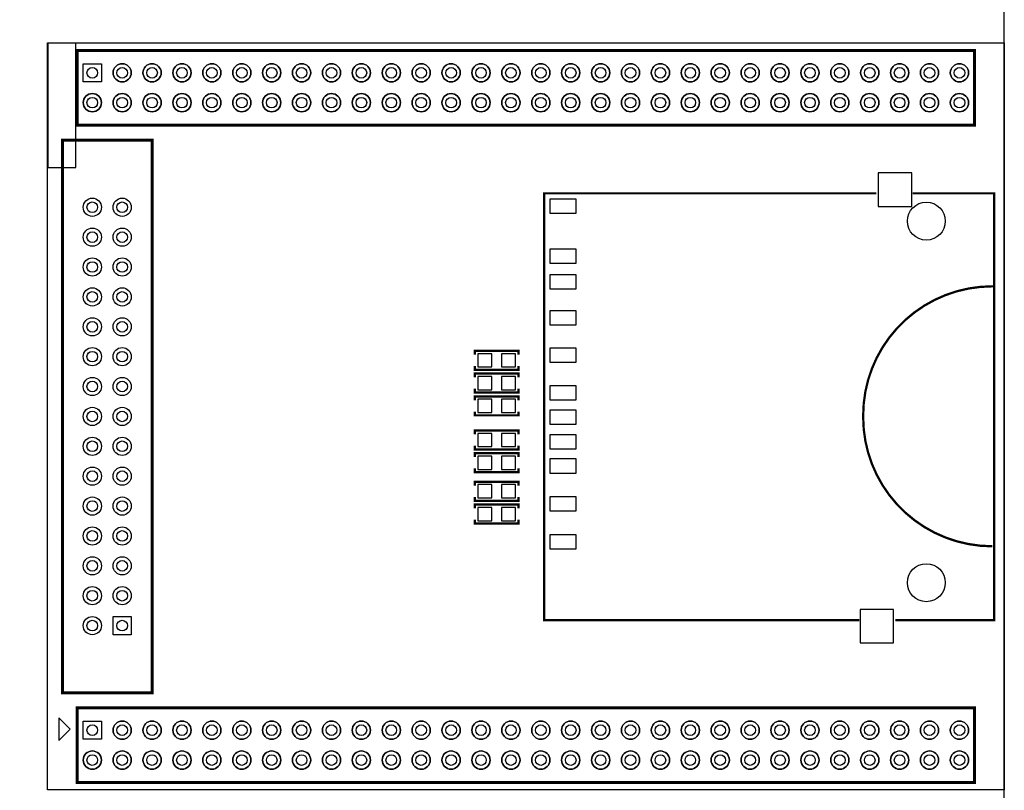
# Model space of a CAD drawing. Header units: millimetres. Extents: x -19 to 194, y -4 to 174.
# Tile 6 of 7: x 114 to 180, y 43 to 95. Entities that reach past the tile are written whole.
import ezdxf

# ---------------------------------------------------------------- set-up
doc = ezdxf.new("R2010")
doc.units = ezdxf.units.MM
doc.header["$MEASUREMENT"] = 0
doc.layers.get('0').update_dxf_attribs({"linetype": 'CONTINUOUS'})
for name, color, linetype in [('DRILL', 4, 'CONTINUOUS'), ('OUTLINE', 3, 'CONTINUOUS'), ('PADS_BOT', 8, 'CONTINUOUS'), ('PADS_TOP', 7, 'CONTINUOUS'), ('SILK_BOT', 5, 'CONTINUOUS'), ('SILK_TOP', 6, 'CONTINUOUS')]:
    doc.layers.add(name, color=color, linetype=linetype)

# ---------------------------------------------------------------- blocks, each defined once
blk = doc.blocks.new('FIGURE_CIRCLE')
blk.add_circle((0, 0), 0.5)

msp = doc.modelspace()

# ---------------------------------------------------------------- linework, layer by layer
at = {"layer": 'OUTLINE'}
msp.add_lwpolyline([(3.999992, 0), (175.999902, 0, 0.414214), (179.999894, 3.999992), (179.999894, 126.000002, 0.414214), (175.999902, 129.999994), (3.999992, 129.999994, 0.414214), (0, 126.000002), (0, 3.999992, 0.414214)], format="xyb", close=True, dxfattribs=at)
at = {"layer": 'PADS_BOT'}
for points in [[(118.390391, 90.390294), (118.390391, 91.609494), (119.609591, 91.609494), (119.609591, 90.390294)], [(171.571895, 84.292389), (171.571895, 82.057189), (173.807095, 82.057189), (173.807095, 84.292389)], [(149.595789, 82.55), (149.595789, 81.6102), (151.373789, 81.6102), (151.373789, 82.55)], [(149.595789, 79.189605), (149.595789, 78.249805), (151.373789, 78.249805), (151.373789, 79.189605)], [(149.595789, 77.485189), (149.595789, 76.545389), (151.373789, 76.545389), (151.373789, 77.485189)], [(149.595789, 75.064595), (149.595789, 74.124795), (151.373789, 74.124795), (151.373789, 75.064595)], [(149.595789, 72.565311), (149.595789, 71.625511), (151.373789, 71.625511), (151.373789, 72.565311)], [(145.7325, 71.3105), (145.7325, 72.1995), (144.7927, 72.1995), (144.7927, 71.3105)], [(147.3073, 71.3105), (147.3073, 72.1995), (146.3675, 72.1995), (146.3675, 71.3105)], [(145.7325, 69.7865), (145.7325, 70.6755), (144.7927, 70.6755), (144.7927, 69.7865)], [(147.3073, 69.7865), (147.3073, 70.6755), (146.3675, 70.6755), (146.3675, 69.7865)], [(149.595789, 70.058305), (149.595789, 69.118505), (151.373789, 69.118505), (151.373789, 70.058305)], [(145.7325, 68.2625), (145.7325, 69.1515), (144.7927, 69.1515), (144.7927, 68.2625)], [(147.3073, 68.2625), (147.3073, 69.1515), (146.3675, 69.1515), (146.3675, 68.2625)], [(149.595789, 68.412411), (149.595789, 67.472611), (151.373789, 67.472611), (151.373789, 68.412411)], [(145.7325, 65.9765), (145.7325, 66.8655), (144.7927, 66.8655), (144.7927, 65.9765)], [(147.3073, 65.9765), (147.3073, 66.8655), (146.3675, 66.8655), (146.3675, 65.9765)], [(149.595789, 66.761411), (149.595789, 65.821611), (151.373789, 65.821611), (151.373789, 66.761411)], [(145.7325, 64.4525), (145.7325, 65.3415), (144.7927, 65.3415), (144.7927, 64.4525)], [(147.3073, 64.4525), (147.3073, 65.3415), (146.3675, 65.3415), (146.3675, 64.4525)], [(149.595789, 65.153489), (149.595789, 64.213689), (151.373789, 64.213689), (151.373789, 65.153489)], [(145.7325, 62.5475), (145.7325, 63.4365), (144.7927, 63.4365), (144.7927, 62.5475)], [(147.3073, 62.5475), (147.3073, 63.4365), (146.3675, 63.4365), (146.3675, 62.5475)], [(149.595789, 62.613489), (149.595789, 61.673689), (151.373789, 61.673689), (151.373789, 62.613489)], [(145.7325, 61.0235), (145.7325, 61.9125), (144.7927, 61.9125), (144.7927, 61.0235)], [(147.3073, 61.0235), (147.3073, 61.9125), (146.3675, 61.9125), (146.3675, 61.0235)], [(149.595789, 60.073489), (149.595789, 59.133689), (151.373789, 59.133689), (151.373789, 60.073489)], [(170.3578, 55.085005), (170.3578, 52.849805), (172.593, 52.849805), (172.593, 55.085005)], [(120.390387, 53.390394), (120.390387, 54.609594), (121.609587, 54.609594), (121.609587, 53.390394)], [(118.390391, 46.390382), (118.390391, 47.609582), (119.609591, 47.609582), (119.609591, 46.390382)]]:
    msp.add_lwpolyline(points, close=True, dxfattribs=at)
for centre, radius in [((120.999987, 90.999894), 0.6096), ((123.000008, 90.999894), 0.6096), ((125.000004, 90.999894), 0.6096), ((127, 90.999894), 0.6096), ((128.999996, 90.999894), 0.6096), ((130.999992, 90.999894), 0.6096), ((132.999988, 90.999894), 0.6096), ((134.999984, 90.999894), 0.6096), ((137.000005, 90.999894), 0.6096), ((139.000001, 90.999894), 0.6096), ((140.999997, 90.999894), 0.6096), ((142.999892, 90.999894), 0.6096), ((144.999888, 90.999894), 0.6096), ((146.999909, 90.999894), 0.6096), ((148.999905, 90.999894), 0.6096), ((150.999901, 90.999894), 0.6096), ((152.999897, 90.999894), 0.6096), ((154.999893, 90.999894), 0.6096), ((156.999889, 90.999894), 0.6096), ((158.999885, 90.999894), 0.6096), ((160.999907, 90.999894), 0.6096), ((162.999903, 90.999894), 0.6096), ((164.999899, 90.999894), 0.6096), ((166.999895, 90.999894), 0.6096), ((168.999891, 90.999894), 0.6096), ((170.999887, 90.999894), 0.6096), ((172.999908, 90.999894), 0.6096), ((174.999904, 90.999894), 0.6096), ((176.9999, 90.999894), 0.6096), ((118.999991, 88.999898), 0.6096), ((120.999987, 88.999898), 0.6096), ((123.000008, 88.999898), 0.6096), ((125.000004, 88.999898), 0.6096), ((127, 88.999898), 0.6096), ((128.999996, 88.999898), 0.6096), ((130.999992, 88.999898), 0.6096), ((132.999988, 88.999898), 0.6096), ((134.999984, 88.999898), 0.6096), ((137.000005, 88.999898), 0.6096), ((139.000001, 88.999898), 0.6096), ((140.999997, 88.999898), 0.6096), ((142.999892, 88.999898), 0.6096), ((144.999888, 88.999898), 0.6096), ((146.999909, 88.999898), 0.6096), ((148.999905, 88.999898), 0.6096), ((150.999901, 88.999898), 0.6096), ((152.999897, 88.999898), 0.6096), ((154.999893, 88.999898), 0.6096), ((156.999889, 88.999898), 0.6096), ((158.999885, 88.999898), 0.6096), ((160.999907, 88.999898), 0.6096), ((162.999903, 88.999898), 0.6096), ((164.999899, 88.999898), 0.6096), ((166.999895, 88.999898), 0.6096), ((168.999891, 88.999898), 0.6096), ((170.999887, 88.999898), 0.6096), ((172.999908, 88.999898), 0.6096), ((174.999904, 88.999898), 0.6096), ((176.9999, 88.999898), 0.6096), ((118.999991, 81.999988), 0.6096), ((120.999987, 81.999988), 0.6096), ((174.784791, 81.071491), 1.27), ((118.999991, 79.999992), 0.6096), ((120.999987, 79.999992), 0.6096), ((118.999991, 77.999996), 0.6096), ((120.999987, 77.999996), 0.6096), ((118.999991, 76), 0.6096), ((120.999987, 76), 0.6096), ((118.999991, 73.999979), 0.6096), ((120.999987, 73.999979), 0.6096), ((118.999991, 71.999983), 0.6096), ((120.999987, 71.999983), 0.6096), ((118.999991, 69.999987), 0.6096), ((120.999987, 69.999987), 0.6096), ((118.999991, 67.999991), 0.6096), ((120.999987, 67.999991), 0.6096), ((118.999991, 65.999995), 0.6096), ((120.999987, 65.999995), 0.6096), ((118.999991, 63.999999), 0.6096), ((120.999987, 63.999999), 0.6096), ((118.999991, 61.999978), 0.6096), ((120.999987, 61.999978), 0.6096), ((118.999991, 59.999982), 0.6096), ((120.999987, 59.999982), 0.6096), ((118.999991, 57.999986), 0.6096), ((120.999987, 57.999986), 0.6096), ((174.784791, 56.871591), 1.27), ((118.999991, 55.99999), 0.6096), ((120.999987, 55.99999), 0.6096), ((118.999991, 53.999994), 0.6096), ((120.999987, 46.999982), 0.6096), ((123.000008, 46.999982), 0.6096), ((125.000004, 46.999982), 0.6096), ((127, 46.999982), 0.6096), ((128.999996, 46.999982), 0.6096), ((130.999992, 46.999982), 0.6096), ((132.999988, 46.999982), 0.6096), ((134.999984, 46.999982), 0.6096), ((137.000005, 46.999982), 0.6096), ((139.000001, 46.999982), 0.6096), ((140.999997, 46.999982), 0.6096), ((142.999892, 46.999982), 0.6096), ((144.999888, 46.999982), 0.6096), ((146.999909, 46.999982), 0.6096), ((148.999905, 46.999982), 0.6096), ((150.999901, 46.999982), 0.6096), ((152.999897, 46.999982), 0.6096), ((154.999893, 46.999982), 0.6096), ((156.999889, 46.999982), 0.6096), ((158.999885, 46.999982), 0.6096), ((160.999907, 46.999982), 0.6096), ((162.999903, 46.999982), 0.6096), ((164.999899, 46.999982), 0.6096), ((166.999895, 46.999982), 0.6096), ((168.999891, 46.999982), 0.6096), ((170.999887, 46.999982), 0.6096), ((172.999908, 46.999982), 0.6096), ((174.999904, 46.999982), 0.6096), ((176.9999, 46.999982), 0.6096), ((118.999991, 44.999986), 0.6096), ((120.999987, 44.999986), 0.6096), ((123.000008, 44.999986), 0.6096), ((125.000004, 44.999986), 0.6096), ((127, 44.999986), 0.6096), ((128.999996, 44.999986), 0.6096), ((130.999992, 44.999986), 0.6096), ((132.999988, 44.999986), 0.6096), ((134.999984, 44.999986), 0.6096), ((137.000005, 44.999986), 0.6096), ((139.000001, 44.999986), 0.6096), ((140.999997, 44.999986), 0.6096), ((142.999892, 44.999986), 0.6096), ((144.999888, 44.999986), 0.6096), ((146.999909, 44.999986), 0.6096), ((148.999905, 44.999986), 0.6096), ((150.999901, 44.999986), 0.6096), ((152.999897, 44.999986), 0.6096), ((154.999893, 44.999986), 0.6096), ((156.999889, 44.999986), 0.6096), ((158.999885, 44.999986), 0.6096), ((160.999907, 44.999986), 0.6096), ((162.999903, 44.999986), 0.6096), ((164.999899, 44.999986), 0.6096), ((166.999895, 44.999986), 0.6096), ((168.999891, 44.999986), 0.6096), ((170.999887, 44.999986), 0.6096), ((172.999908, 44.999986), 0.6096), ((174.999904, 44.999986), 0.6096), ((176.9999, 44.999986), 0.6096)]:
    msp.add_circle(centre, radius, dxfattribs=at)
at = {"layer": 'PADS_TOP'}
for points in [[(118.390391, 90.390294), (118.390391, 91.609494), (119.609591, 91.609494), (119.609591, 90.390294)], [(120.390387, 53.390394), (120.390387, 54.609594), (121.609587, 54.609594), (121.609587, 53.390394)], [(118.390391, 46.390382), (118.390391, 47.609582), (119.609591, 47.609582), (119.609591, 46.390382)]]:
    msp.add_lwpolyline(points, close=True, dxfattribs=at)
for centre, radius in [((120.999987, 90.999894), 0.6096), ((123.000008, 90.999894), 0.6096), ((125.000004, 90.999894), 0.6096), ((127, 90.999894), 0.6096), ((128.999996, 90.999894), 0.6096), ((130.999992, 90.999894), 0.6096), ((132.999988, 90.999894), 0.6096), ((134.999984, 90.999894), 0.6096), ((137.000005, 90.999894), 0.6096), ((139.000001, 90.999894), 0.6096), ((140.999997, 90.999894), 0.6096), ((142.999892, 90.999894), 0.6096), ((144.999888, 90.999894), 0.6096), ((146.999909, 90.999894), 0.6096), ((148.999905, 90.999894), 0.6096), ((150.999901, 90.999894), 0.6096), ((152.999897, 90.999894), 0.6096), ((154.999893, 90.999894), 0.6096), ((156.999889, 90.999894), 0.6096), ((158.999885, 90.999894), 0.6096), ((160.999907, 90.999894), 0.6096), ((162.999903, 90.999894), 0.6096), ((164.999899, 90.999894), 0.6096), ((166.999895, 90.999894), 0.6096), ((168.999891, 90.999894), 0.6096), ((170.999887, 90.999894), 0.6096), ((172.999908, 90.999894), 0.6096), ((174.999904, 90.999894), 0.6096), ((176.9999, 90.999894), 0.6096), ((118.999991, 88.999898), 0.6096), ((120.999987, 88.999898), 0.6096), ((123.000008, 88.999898), 0.6096), ((125.000004, 88.999898), 0.6096), ((127, 88.999898), 0.6096), ((128.999996, 88.999898), 0.6096), ((130.999992, 88.999898), 0.6096), ((132.999988, 88.999898), 0.6096), ((134.999984, 88.999898), 0.6096), ((137.000005, 88.999898), 0.6096), ((139.000001, 88.999898), 0.6096), ((140.999997, 88.999898), 0.6096), ((142.999892, 88.999898), 0.6096), ((144.999888, 88.999898), 0.6096), ((146.999909, 88.999898), 0.6096), ((148.999905, 88.999898), 0.6096), ((150.999901, 88.999898), 0.6096), ((152.999897, 88.999898), 0.6096), ((154.999893, 88.999898), 0.6096), ((156.999889, 88.999898), 0.6096), ((158.999885, 88.999898), 0.6096), ((160.999907, 88.999898), 0.6096), ((162.999903, 88.999898), 0.6096), ((164.999899, 88.999898), 0.6096), ((166.999895, 88.999898), 0.6096), ((168.999891, 88.999898), 0.6096), ((170.999887, 88.999898), 0.6096), ((172.999908, 88.999898), 0.6096), ((174.999904, 88.999898), 0.6096), ((176.9999, 88.999898), 0.6096), ((118.999991, 81.999988), 0.6096), ((120.999987, 81.999988), 0.6096), ((174.784791, 81.071491), 1.27), ((118.999991, 79.999992), 0.6096), ((120.999987, 79.999992), 0.6096), ((118.999991, 77.999996), 0.6096), ((120.999987, 77.999996), 0.6096), ((118.999991, 76), 0.6096), ((120.999987, 76), 0.6096), ((118.999991, 73.999979), 0.6096), ((120.999987, 73.999979), 0.6096), ((118.999991, 71.999983), 0.6096), ((120.999987, 71.999983), 0.6096), ((118.999991, 69.999987), 0.6096), ((120.999987, 69.999987), 0.6096), ((118.999991, 67.999991), 0.6096), ((120.999987, 67.999991), 0.6096), ((118.999991, 65.999995), 0.6096), ((120.999987, 65.999995), 0.6096), ((118.999991, 63.999999), 0.6096), ((120.999987, 63.999999), 0.6096), ((118.999991, 61.999978), 0.6096), ((120.999987, 61.999978), 0.6096), ((118.999991, 59.999982), 0.6096), ((120.999987, 59.999982), 0.6096), ((118.999991, 57.999986), 0.6096), ((120.999987, 57.999986), 0.6096), ((174.784791, 56.871591), 1.27), ((118.999991, 55.99999), 0.6096), ((120.999987, 55.99999), 0.6096), ((118.999991, 53.999994), 0.6096), ((120.999987, 46.999982), 0.6096), ((123.000008, 46.999982), 0.6096), ((125.000004, 46.999982), 0.6096), ((127, 46.999982), 0.6096), ((128.999996, 46.999982), 0.6096), ((130.999992, 46.999982), 0.6096), ((132.999988, 46.999982), 0.6096), ((134.999984, 46.999982), 0.6096), ((137.000005, 46.999982), 0.6096), ((139.000001, 46.999982), 0.6096), ((140.999997, 46.999982), 0.6096), ((142.999892, 46.999982), 0.6096), ((144.999888, 46.999982), 0.6096), ((146.999909, 46.999982), 0.6096), ((148.999905, 46.999982), 0.6096), ((150.999901, 46.999982), 0.6096), ((152.999897, 46.999982), 0.6096), ((154.999893, 46.999982), 0.6096), ((156.999889, 46.999982), 0.6096), ((158.999885, 46.999982), 0.6096), ((160.999907, 46.999982), 0.6096), ((162.999903, 46.999982), 0.6096), ((164.999899, 46.999982), 0.6096), ((166.999895, 46.999982), 0.6096), ((168.999891, 46.999982), 0.6096), ((170.999887, 46.999982), 0.6096), ((172.999908, 46.999982), 0.6096), ((174.999904, 46.999982), 0.6096), ((176.9999, 46.999982), 0.6096), ((118.999991, 44.999986), 0.6096), ((120.999987, 44.999986), 0.6096), ((123.000008, 44.999986), 0.6096), ((125.000004, 44.999986), 0.6096), ((127, 44.999986), 0.6096), ((128.999996, 44.999986), 0.6096), ((130.999992, 44.999986), 0.6096), ((132.999988, 44.999986), 0.6096), ((134.999984, 44.999986), 0.6096), ((137.000005, 44.999986), 0.6096), ((139.000001, 44.999986), 0.6096), ((140.999997, 44.999986), 0.6096), ((142.999892, 44.999986), 0.6096), ((144.999888, 44.999986), 0.6096), ((146.999909, 44.999986), 0.6096), ((148.999905, 44.999986), 0.6096), ((150.999901, 44.999986), 0.6096), ((152.999897, 44.999986), 0.6096), ((154.999893, 44.999986), 0.6096), ((156.999889, 44.999986), 0.6096), ((158.999885, 44.999986), 0.6096), ((160.999907, 44.999986), 0.6096), ((162.999903, 44.999986), 0.6096), ((164.999899, 44.999986), 0.6096), ((166.999895, 44.999986), 0.6096), ((168.999891, 44.999986), 0.6096), ((170.999887, 44.999986), 0.6096), ((172.999908, 44.999986), 0.6096), ((174.999904, 44.999986), 0.6096), ((176.9999, 44.999986), 0.6096)]:
    msp.add_circle(centre, radius, dxfattribs=at)
at = {"layer": 'SILK_BOT', "const_width": 0.1524}
for points in [[(170.307, 54.356), (149.225, 54.356), (149.225, 82.931), (171.45, 82.931)], [(173.863, 82.931), (179.324, 82.931), (179.324, 54.356), (172.72, 54.356)], [(147.5105, 72.136), (147.5105, 72.39), (144.5895, 72.39), (144.5895, 72.136)], [(147.5105, 71.374), (147.5105, 71.12), (144.5895, 71.12), (144.5895, 71.374)], [(147.5105, 70.612), (147.5105, 70.866), (144.5895, 70.866), (144.5895, 70.612)], [(147.5105, 69.85), (147.5105, 69.596), (144.5895, 69.596), (144.5895, 69.85)], [(147.5105, 69.088), (147.5105, 69.342), (144.5895, 69.342), (144.5895, 69.088)], [(147.5105, 68.326), (147.5105, 68.072), (144.5895, 68.072), (144.5895, 68.326)], [(147.5105, 66.802), (147.5105, 67.056), (144.5895, 67.056), (144.5895, 66.802)], [(147.5105, 66.04), (147.5105, 65.786), (144.5895, 65.786), (144.5895, 66.04)], [(147.5105, 65.278), (147.5105, 65.532), (144.5895, 65.532), (144.5895, 65.278)], [(147.5105, 64.516), (147.5105, 64.262), (144.5895, 64.262), (144.5895, 64.516)], [(147.5105, 63.373), (147.5105, 63.627), (144.5895, 63.627), (144.5895, 63.373)], [(147.5105, 62.611), (147.5105, 62.357), (144.5895, 62.357), (144.5895, 62.611)], [(147.5105, 61.849), (147.5105, 62.103), (144.5895, 62.103), (144.5895, 61.849)], [(147.5105, 61.087), (147.5105, 60.833), (144.5895, 60.833), (144.5895, 61.087)]]:
    msp.add_lwpolyline(points, dxfattribs=at)
msp.add_lwpolyline([(179.197, 59.309, -0.414214), (170.561, 67.945), (170.561, 68.072, -0.414214), (179.197, 76.708), (179.324, 76.708)], format="xyb", dxfattribs=at)
at = {"layer": 'SILK_TOP'}
for points in [[(115.999997, 42.99999), (115.999997, 92.99989), (180.000402, 92.99989), (180.000402, 42.99999)], [(116.017802, 92.98211), (116.017802, 84.661096), (117.897402, 84.661096), (117.897402, 92.98211)], [(118.390391, 90.390294), (118.390391, 91.609494), (119.609591, 91.609494), (119.609591, 90.390294)], [(116.761997, 47.82599), (116.761997, 46.30199), (117.523997, 47.06399)], [(118.390391, 46.390408), (118.390391, 47.609608), (119.609591, 47.609608), (119.609591, 46.390408)]]:
    msp.add_lwpolyline(points, close=True, dxfattribs=at)
for points, const_width in [([(117.999993, 87.4998), (177.999898, 87.4998), (177.999898, 92.499993), (117.999993, 92.499993)], 0.199898), ([(116.999995, 49.500003), (116.999995, 86.500005), (123.000008, 86.500005), (123.000008, 49.500003)], 0.199009), ([(117.999993, 43.499888), (177.999898, 43.499888), (177.999898, 48.500106), (117.999993, 48.500106)], 0.199898)]:
    msp.add_lwpolyline(points, close=True, dxfattribs=dict(at, const_width=const_width))
for points in [[(121.609612, 90.999894, 1), (120.390412, 90.999894, 1)], [(123.609608, 90.999894, 1), (122.390408, 90.999894, 1)], [(125.609604, 90.999894, 1), (124.390404, 90.999894, 1)], [(127.6096, 90.999894, 1), (126.3904, 90.999894, 1)], [(129.609596, 90.999894, 1), (128.390396, 90.999894, 1)], [(131.609592, 90.999894, 1), (130.390392, 90.999894, 1)], [(133.609588, 90.999894, 1), (132.390388, 90.999894, 1)], [(135.609609, 90.999894, 1), (134.390409, 90.999894, 1)], [(137.609605, 90.999894, 1), (136.390405, 90.999894, 1)], [(139.609601, 90.999894, 1), (138.390401, 90.999894, 1)], [(141.609597, 90.999894, 1), (140.390397, 90.999894, 1)], [(143.609492, 90.999894, 1), (142.390292, 90.999894, 1)], [(145.609488, 90.999894, 1), (144.390288, 90.999894, 1)], [(147.609509, 90.999894, 1), (146.390309, 90.999894, 1)], [(149.609505, 90.999894, 1), (148.390305, 90.999894, 1)], [(151.609501, 90.999894, 1), (150.390301, 90.999894, 1)], [(153.609497, 90.999894, 1), (152.390297, 90.999894, 1)], [(155.609493, 90.999894, 1), (154.390293, 90.999894, 1)], [(157.609489, 90.999894, 1), (156.390289, 90.999894, 1)], [(159.609511, 90.999894, 1), (158.390311, 90.999894, 1)], [(161.609507, 90.999894, 1), (160.390307, 90.999894, 1)], [(163.609503, 90.999894, 1), (162.390303, 90.999894, 1)], [(165.609499, 90.999894, 1), (164.390299, 90.999894, 1)], [(167.609495, 90.999894, 1), (166.390295, 90.999894, 1)], [(169.609491, 90.999894, 1), (168.390291, 90.999894, 1)], [(171.609512, 90.999894, 1), (170.390312, 90.999894, 1)], [(173.609508, 90.999894, 1), (172.390308, 90.999894, 1)], [(175.609504, 90.999894, 1), (174.390304, 90.999894, 1)], [(177.6095, 90.999894, 1), (176.3903, 90.999894, 1)], [(119.609591, 88.999898, 1), (118.390391, 88.999898, 1)], [(121.609612, 88.999898, 1), (120.390412, 88.999898, 1)], [(123.609608, 88.999898, 1), (122.390408, 88.999898, 1)], [(125.609604, 88.999898, 1), (124.390404, 88.999898, 1)], [(127.6096, 88.999898, 1), (126.3904, 88.999898, 1)], [(129.609596, 88.999898, 1), (128.390396, 88.999898, 1)], [(131.609592, 88.999898, 1), (130.390392, 88.999898, 1)], [(133.609588, 88.999898, 1), (132.390388, 88.999898, 1)], [(135.609609, 88.999898, 1), (134.390409, 88.999898, 1)], [(137.609605, 88.999898, 1), (136.390405, 88.999898, 1)], [(139.609601, 88.999898, 1), (138.390401, 88.999898, 1)], [(141.609597, 88.999898, 1), (140.390397, 88.999898, 1)], [(143.609492, 88.999898, 1), (142.390292, 88.999898, 1)], [(145.609488, 88.999898, 1), (144.390288, 88.999898, 1)], [(147.609509, 88.999898, 1), (146.390309, 88.999898, 1)], [(149.609505, 88.999898, 1), (148.390305, 88.999898, 1)], [(151.609501, 88.999898, 1), (150.390301, 88.999898, 1)], [(153.609497, 88.999898, 1), (152.390297, 88.999898, 1)], [(155.609493, 88.999898, 1), (154.390293, 88.999898, 1)], [(157.609489, 88.999898, 1), (156.390289, 88.999898, 1)], [(159.609511, 88.999898, 1), (158.390311, 88.999898, 1)], [(161.609507, 88.999898, 1), (160.390307, 88.999898, 1)], [(163.609503, 88.999898, 1), (162.390303, 88.999898, 1)], [(165.609499, 88.999898, 1), (164.390299, 88.999898, 1)], [(167.609495, 88.999898, 1), (166.390295, 88.999898, 1)], [(169.609491, 88.999898, 1), (168.390291, 88.999898, 1)], [(171.609512, 88.999898, 1), (170.390312, 88.999898, 1)], [(173.609508, 88.999898, 1), (172.390308, 88.999898, 1)], [(175.609504, 88.999898, 1), (174.390304, 88.999898, 1)], [(177.6095, 88.999898, 1), (176.3903, 88.999898, 1)], [(121.609612, 47.000008, 1), (120.390412, 47.000008, 1)], [(123.609608, 47.000008, 1), (122.390408, 47.000008, 1)], [(125.609604, 47.000008, 1), (124.390404, 47.000008, 1)], [(127.6096, 47.000008, 1), (126.3904, 47.000008, 1)], [(129.609596, 47.000008, 1), (128.390396, 47.000008, 1)], [(131.609592, 47.000008, 1), (130.390392, 47.000008, 1)], [(133.609588, 47.000008, 1), (132.390388, 47.000008, 1)], [(135.609609, 47.000008, 1), (134.390409, 47.000008, 1)], [(137.609605, 47.000008, 1), (136.390405, 47.000008, 1)], [(139.609601, 47.000008, 1), (138.390401, 47.000008, 1)], [(141.609597, 47.000008, 1), (140.390397, 47.000008, 1)], [(143.609492, 47.000008, 1), (142.390292, 47.000008, 1)], [(145.609488, 47.000008, 1), (144.390288, 47.000008, 1)], [(147.609509, 47.000008, 1), (146.390309, 47.000008, 1)], [(149.609505, 47.000008, 1), (148.390305, 47.000008, 1)], [(151.609501, 47.000008, 1), (150.390301, 47.000008, 1)], [(153.609497, 47.000008, 1), (152.390297, 47.000008, 1)], [(155.609493, 47.000008, 1), (154.390293, 47.000008, 1)], [(157.609489, 47.000008, 1), (156.390289, 47.000008, 1)], [(159.609511, 47.000008, 1), (158.390311, 47.000008, 1)], [(161.609507, 47.000008, 1), (160.390307, 47.000008, 1)], [(163.609503, 47.000008, 1), (162.390303, 47.000008, 1)], [(165.609499, 47.000008, 1), (164.390299, 47.000008, 1)], [(167.609495, 47.000008, 1), (166.390295, 47.000008, 1)], [(169.609491, 47.000008, 1), (168.390291, 47.000008, 1)], [(171.609512, 47.000008, 1), (170.390312, 47.000008, 1)], [(173.609508, 47.000008, 1), (172.390308, 47.000008, 1)], [(175.609504, 47.000008, 1), (174.390304, 47.000008, 1)], [(177.6095, 47.000008, 1), (176.3903, 47.000008, 1)], [(119.609591, 45.000012, 1), (118.390391, 45.000012, 1)], [(121.609612, 45.000012, 1), (120.390412, 45.000012, 1)], [(123.609608, 45.000012, 1), (122.390408, 45.000012, 1)], [(125.609604, 45.000012, 1), (124.390404, 45.000012, 1)], [(127.6096, 45.000012, 1), (126.3904, 45.000012, 1)], [(129.609596, 45.000012, 1), (128.390396, 45.000012, 1)], [(131.609592, 45.000012, 1), (130.390392, 45.000012, 1)], [(133.609588, 45.000012, 1), (132.390388, 45.000012, 1)], [(135.609609, 45.000012, 1), (134.390409, 45.000012, 1)], [(137.609605, 45.000012, 1), (136.390405, 45.000012, 1)], [(139.609601, 45.000012, 1), (138.390401, 45.000012, 1)], [(141.609597, 45.000012, 1), (140.390397, 45.000012, 1)], [(143.609492, 45.000012, 1), (142.390292, 45.000012, 1)], [(145.609488, 45.000012, 1), (144.390288, 45.000012, 1)], [(147.609509, 45.000012, 1), (146.390309, 45.000012, 1)], [(149.609505, 45.000012, 1), (148.390305, 45.000012, 1)], [(151.609501, 45.000012, 1), (150.390301, 45.000012, 1)], [(153.609497, 45.000012, 1), (152.390297, 45.000012, 1)], [(155.609493, 45.000012, 1), (154.390293, 45.000012, 1)], [(157.609489, 45.000012, 1), (156.390289, 45.000012, 1)], [(159.609511, 45.000012, 1), (158.390311, 45.000012, 1)], [(161.609507, 45.000012, 1), (160.390307, 45.000012, 1)], [(163.609503, 45.000012, 1), (162.390303, 45.000012, 1)], [(165.609499, 45.000012, 1), (164.390299, 45.000012, 1)], [(167.609495, 45.000012, 1), (166.390295, 45.000012, 1)], [(169.609491, 45.000012, 1), (168.390291, 45.000012, 1)], [(171.609512, 45.000012, 1), (170.390312, 45.000012, 1)], [(173.609508, 45.000012, 1), (172.390308, 45.000012, 1)], [(175.609504, 45.000012, 1), (174.390304, 45.000012, 1)], [(177.6095, 45.000012, 1), (176.3903, 45.000012, 1)]]:
    msp.add_lwpolyline(points, format="xyb", close=True, dxfattribs=at)

# ---------------------------------------------------------------- block references
at = {"layer": 'DRILL'}
for p, xscale, yscale in [((118.999991, 90.999894), 0.7112, 0.7112), ((120.999987, 90.999894), 0.7112, 0.7112), ((123.000008, 90.999894), 0.7112, 0.7112), ((125.000004, 90.999894), 0.7112, 0.7112), ((127, 90.999894), 0.7112, 0.7112), ((128.999996, 90.999894), 0.7112, 0.7112), ((130.999992, 90.999894), 0.7112, 0.7112), ((132.999988, 90.999894), 0.7112, 0.7112), ((134.999984, 90.999894), 0.7112, 0.7112), ((137.000005, 90.999894), 0.7112, 0.7112), ((139.000001, 90.999894), 0.7112, 0.7112), ((140.999997, 90.999894), 0.7112, 0.7112), ((142.999892, 90.999894), 0.7112, 0.7112), ((144.999888, 90.999894), 0.7112, 0.7112), ((146.999909, 90.999894), 0.7112, 0.7112), ((148.999905, 90.999894), 0.7112, 0.7112), ((150.999901, 90.999894), 0.7112, 0.7112), ((152.999897, 90.999894), 0.7112, 0.7112), ((154.999893, 90.999894), 0.7112, 0.7112), ((156.999889, 90.999894), 0.7112, 0.7112), ((158.999885, 90.999894), 0.7112, 0.7112), ((160.999907, 90.999894), 0.7112, 0.7112), ((162.999903, 90.999894), 0.7112, 0.7112), ((164.999899, 90.999894), 0.7112, 0.7112), ((166.999895, 90.999894), 0.7112, 0.7112), ((168.999891, 90.999894), 0.7112, 0.7112), ((170.999887, 90.999894), 0.7112, 0.7112), ((172.999908, 90.999894), 0.7112, 0.7112), ((174.999904, 90.999894), 0.7112, 0.7112), ((176.9999, 90.999894), 0.7112, 0.7112), ((118.999991, 88.999898), 0.7112, 0.7112), ((120.999987, 88.999898), 0.7112, 0.7112), ((123.000008, 88.999898), 0.7112, 0.7112), ((125.000004, 88.999898), 0.7112, 0.7112), ((127, 88.999898), 0.7112, 0.7112), ((128.999996, 88.999898), 0.7112, 0.7112), ((130.999992, 88.999898), 0.7112, 0.7112), ((132.999988, 88.999898), 0.7112, 0.7112), ((134.999984, 88.999898), 0.7112, 0.7112), ((137.000005, 88.999898), 0.7112, 0.7112), ((139.000001, 88.999898), 0.7112, 0.7112), ((140.999997, 88.999898), 0.7112, 0.7112), ((142.999892, 88.999898), 0.7112, 0.7112), ((144.999888, 88.999898), 0.7112, 0.7112), ((146.999909, 88.999898), 0.7112, 0.7112), ((148.999905, 88.999898), 0.7112, 0.7112), ((150.999901, 88.999898), 0.7112, 0.7112), ((152.999897, 88.999898), 0.7112, 0.7112), ((154.999893, 88.999898), 0.7112, 0.7112), ((156.999889, 88.999898), 0.7112, 0.7112), ((158.999885, 88.999898), 0.7112, 0.7112), ((160.999907, 88.999898), 0.7112, 0.7112), ((162.999903, 88.999898), 0.7112, 0.7112), ((164.999899, 88.999898), 0.7112, 0.7112), ((166.999895, 88.999898), 0.7112, 0.7112), ((168.999891, 88.999898), 0.7112, 0.7112), ((170.999887, 88.999898), 0.7112, 0.7112), ((172.999908, 88.999898), 0.7112, 0.7112), ((174.999904, 88.999898), 0.7112, 0.7112), ((176.9999, 88.999898), 0.7112, 0.7112), ((118.999991, 81.999988), 0.7112, 0.7112), ((120.999987, 81.999988), 0.7112, 0.7112), ((174.784791, 81.071491), 2.54, 2.54), ((118.999991, 79.999992), 0.7112, 0.7112), ((120.999987, 79.999992), 0.7112, 0.7112), ((118.999991, 77.999996), 0.7112, 0.7112), ((120.999987, 77.999996), 0.7112, 0.7112), ((118.999991, 76), 0.7112, 0.7112), ((120.999987, 76), 0.7112, 0.7112), ((118.999991, 73.999979), 0.7112, 0.7112), ((120.999987, 73.999979), 0.7112, 0.7112), ((118.999991, 71.999983), 0.7112, 0.7112), ((120.999987, 71.999983), 0.7112, 0.7112), ((118.999991, 69.999987), 0.7112, 0.7112), ((120.999987, 69.999987), 0.7112, 0.7112), ((118.999991, 67.999991), 0.7112, 0.7112), ((120.999987, 67.999991), 0.7112, 0.7112), ((118.999991, 65.999995), 0.7112, 0.7112), ((120.999987, 65.999995), 0.7112, 0.7112), ((118.999991, 63.999999), 0.7112, 0.7112), ((120.999987, 63.999999), 0.7112, 0.7112), ((118.999991, 61.999978), 0.7112, 0.7112), ((120.999987, 61.999978), 0.7112, 0.7112), ((118.999991, 59.999982), 0.7112, 0.7112), ((120.999987, 59.999982), 0.7112, 0.7112), ((118.999991, 57.999986), 0.7112, 0.7112), ((120.999987, 57.999986), 0.7112, 0.7112), ((174.784791, 56.871591), 2.54, 2.54), ((118.999991, 55.99999), 0.7112, 0.7112), ((120.999987, 55.99999), 0.7112, 0.7112), ((118.999991, 53.999994), 0.7112, 0.7112), ((120.999987, 53.999994), 0.7112, 0.7112), ((118.999991, 46.999982), 0.7112, 0.7112), ((120.999987, 46.999982), 0.7112, 0.7112), ((123.000008, 46.999982), 0.7112, 0.7112), ((125.000004, 46.999982), 0.7112, 0.7112), ((127, 46.999982), 0.7112, 0.7112), ((128.999996, 46.999982), 0.7112, 0.7112), ((130.999992, 46.999982), 0.7112, 0.7112), ((132.999988, 46.999982), 0.7112, 0.7112), ((134.999984, 46.999982), 0.7112, 0.7112), ((137.000005, 46.999982), 0.7112, 0.7112), ((139.000001, 46.999982), 0.7112, 0.7112), ((140.999997, 46.999982), 0.7112, 0.7112), ((142.999892, 46.999982), 0.7112, 0.7112), ((144.999888, 46.999982), 0.7112, 0.7112), ((146.999909, 46.999982), 0.7112, 0.7112), ((148.999905, 46.999982), 0.7112, 0.7112), ((150.999901, 46.999982), 0.7112, 0.7112), ((152.999897, 46.999982), 0.7112, 0.7112), ((154.999893, 46.999982), 0.7112, 0.7112), ((156.999889, 46.999982), 0.7112, 0.7112), ((158.999885, 46.999982), 0.7112, 0.7112), ((160.999907, 46.999982), 0.7112, 0.7112), ((162.999903, 46.999982), 0.7112, 0.7112), ((164.999899, 46.999982), 0.7112, 0.7112), ((166.999895, 46.999982), 0.7112, 0.7112), ((168.999891, 46.999982), 0.7112, 0.7112), ((170.999887, 46.999982), 0.7112, 0.7112), ((172.999908, 46.999982), 0.7112, 0.7112), ((174.999904, 46.999982), 0.7112, 0.7112), ((176.9999, 46.999982), 0.7112, 0.7112), ((118.999991, 44.999986), 0.7112, 0.7112), ((120.999987, 44.999986), 0.7112, 0.7112), ((123.000008, 44.999986), 0.7112, 0.7112), ((125.000004, 44.999986), 0.7112, 0.7112), ((127, 44.999986), 0.7112, 0.7112), ((128.999996, 44.999986), 0.7112, 0.7112), ((130.999992, 44.999986), 0.7112, 0.7112), ((132.999988, 44.999986), 0.7112, 0.7112), ((134.999984, 44.999986), 0.7112, 0.7112), ((137.000005, 44.999986), 0.7112, 0.7112), ((139.000001, 44.999986), 0.7112, 0.7112), ((140.999997, 44.999986), 0.7112, 0.7112), ((142.999892, 44.999986), 0.7112, 0.7112), ((144.999888, 44.999986), 0.7112, 0.7112), ((146.999909, 44.999986), 0.7112, 0.7112), ((148.999905, 44.999986), 0.7112, 0.7112), ((150.999901, 44.999986), 0.7112, 0.7112), ((152.999897, 44.999986), 0.7112, 0.7112), ((154.999893, 44.999986), 0.7112, 0.7112), ((156.999889, 44.999986), 0.7112, 0.7112), ((158.999885, 44.999986), 0.7112, 0.7112), ((160.999907, 44.999986), 0.7112, 0.7112), ((162.999903, 44.999986), 0.7112, 0.7112), ((164.999899, 44.999986), 0.7112, 0.7112), ((166.999895, 44.999986), 0.7112, 0.7112), ((168.999891, 44.999986), 0.7112, 0.7112), ((170.999887, 44.999986), 0.7112, 0.7112), ((172.999908, 44.999986), 0.7112, 0.7112), ((174.999904, 44.999986), 0.7112, 0.7112), ((176.9999, 44.999986), 0.7112, 0.7112)]:
    msp.add_blockref('FIGURE_CIRCLE', p, dxfattribs=dict(at, xscale=xscale, yscale=yscale))

doc.saveas('drawing.dxf')
